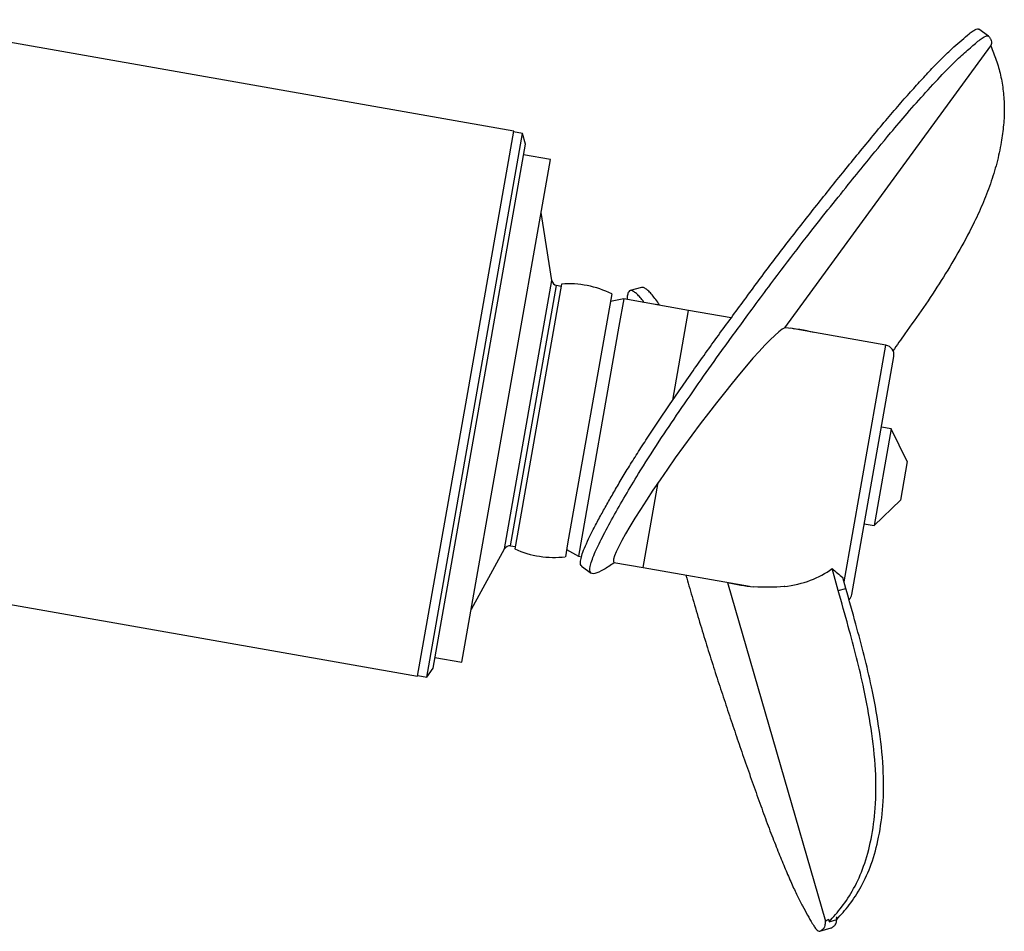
# Model space of a CAD drawing. Header units: millimetres. Extents: x 16 to 1019, y 5 to 745.
# Tile 7 of 7: x 517 to 1019, y 5 to 469. Entities that reach past the tile are written whole.
import ezdxf

# ---------------------------------------------------------------- set-up
doc = ezdxf.new("R2010")
doc.units = ezdxf.units.MM

msp = doc.modelspace()

# ---------------------------------------------------------------- linework, layer by layer
at = {"color": 7, "linetype": 'Continuous', "lineweight": 25}
for p, q in [((768.73, 412.66), (446.72, 469.44)), ((1010.4, 461.09), (1005.58, 464.61)), ((906.74, 312.56), (1011.63, 456.11)), ((724.46, 134.7), (773.25, 411.43)), ((744.26, 273.88), (768.73, 412.66)), ((773.25, 411.43), (768.66, 412.25)), ((774.68, 406.11), (773.25, 411.43)), ((727.62, 139.22), (774.68, 406.11)), ((742.37, 142.21), (787.51, 398.26)), ((787.51, 398.26), (773.73, 400.69)), ((788.17, 336.57), (782.74, 371.18)), ((793.08, 334.82), (770.47, 206.6)), ((792.86, 333.55), (790.46, 334.11)), ((833.75, 333.13), (828.02, 331.47)), ((818.59, 329.76), (796.17, 202.58)), ((824.74, 327.21), (817.93, 326.01)), ((824.74, 327.21), (822.3, 313.34)), ((857.73, 321.4), (824.74, 327.21)), ((879.44, 317.57), (857.73, 321.4)), ((822.3, 313.34), (801.65, 196.23)), ((958.19, 303.68), (909.4, 312.29)), ((940.88, 176.76), (962.24, 297.89)), ((719.79, 135.1), (744.26, 273.88)), ((960.93, 261.06), (952.24, 211.82)), ((960.93, 261.06), (955.9, 261.95)), ((969.05, 244.4), (960.93, 261.06)), ((969.05, 244.4), (965.58, 224.7)), ((952.24, 211.82), (965.58, 224.7)), ((947.22, 212.71), (952.24, 211.82)), ((770.47, 206.6), (769.3, 199.92)), ((767.08, 201.48), (769.52, 201.18)), ((796.17, 202.58), (795, 195.95)), ((747.14, 169.29), (764.09, 199.95)), ((795.66, 199.69), (801.65, 196.23)), ((801.65, 196.23), (803.24, 195.95)), ((397.78, 191.88), (719.79, 135.1)), ((803.27, 191.12), (808.09, 187.6)), ((819.68, 193.06), (834.64, 190.42)), ((834.64, 190.42), (888.69, 180.89)), ((933.99, 178.69), (930.82, 189.93)), ((877.49, 182.8), (927.45, 10.33)), ((890.9, 180.67), (890.9, 180.87)), ((906.41, 181.03), (906.41, 180.81)), ((937.86, 179.81), (936.3, 185.33)), ((933.99, 178.69), (937.86, 179.81)), ((728.58, 144.64), (742.37, 142.21)), ((719.86, 135.51), (724.46, 134.7)), ((724.46, 134.7), (727.62, 139.22)), ((928.92, 11.4), (929.31, 10.08)), ((929.31, 10.08), (933.18, 11.19)), ((924.59, 5.27), (930.32, 6.93))]:
    msp.add_line(p, q, dxfattribs=at)
at = {"color": 8, "linetype": 'Continuous', "lineweight": 25}
for p, q in [((764.09, 199.95), (788.17, 336.57)), ((767.08, 201.48), (790.46, 334.11)), ((849.67, 275.68), (857.73, 321.4)), ((936.92, 183.11), (958.19, 303.68)), ((834.64, 190.42), (842.28, 233.75))]:
    msp.add_line(p, q, dxfattribs=at)
at = {"color": 7, "linetype": 'Continuous', "lineweight": 25}
for centre, radius, start, end in [((791.14, 337.03), 3, 188.9246, 257), ((796.74, 286.46), 48.5, 63.2223, 94.3251), ((957.32, 298.76), 5, 350, 80), ((766.71, 198.5), 3, 83, 151.0754), ((789.27, 244.11), 48.5, 245.6749, 276.7777), ((935.96, 177.63), 5, 314.943, 350)]:
    msp.add_arc(centre, radius, start, end, dxfattribs=at)
for centre, major_axis, ratio, start_param, end_param in [((863.94, 252.78), (-20.97, 71.35), 0.089326, 6.278909, 6.31429), ((863.94, 252.78), (44.11, 59.87), 0.089326, 0.150964, 3.145869), ((871.79, 251.39), (90.76, 26.09), 0.615686, 0.824669, 1.006737), ((861.97, 253.12), (90.76, 26.09), 0.615686, 0.824669, 0.839419), ((861.97, 253.12), (76.36, -55.56), 0.615686, 5.693504, 6.100001), ((959.13, 235.99), (-56.06, 63.06), 0.624196, 1.757001, 1.843217), ((857.32, 253.94), (-20.97, 71.35), 0.089326, 3.021938, 3.0343), ((861.97, 253.12), (76.36, -55.56), 0.615686, 5.320118, 5.4866), ((871.79, 251.39), (76.36, -55.56), 0.615686, 5.307757, 5.322507), ((861.97, 253.12), (76.15, -55.4), 0.615686, 5.487649, 5.69529), ((935.18, 240.21), (16.46, 64.5), 0.797458, 2.889589, 2.896062)]:
    msp.add_ellipse(centre, major_axis=major_axis, ratio=ratio, start_param=start_param, end_param=end_param, dxfattribs=at)
for points, knots in [([(803.32, 191.18), (803.1, 191.39), (802.62, 191.85), (802.66, 193.68), (803.26, 196.42), (804.6, 200.18), (806.74, 204.94), (809.54, 210.5), (812.7, 216.43), (816.1, 222.54), (819.63, 228.72), (823.4, 235.17), (827.55, 242.04), (832.21, 249.46), (837.29, 257.3), (842.72, 265.47), (848.5, 273.97), (854.57, 282.74), (860.83, 291.72), (867.18, 300.74), (873.73, 309.81), (880.36, 318.83), (887.2, 328.12), (894.24, 337.68), (901.52, 347.4), (908.76, 356.82), (915.91, 365.98), (923, 374.95), (930.02, 383.77), (937.17, 392.65), (944.43, 401.53), (951.83, 410.54), (959.07, 419.22), (965.99, 427.31), (972.33, 434.44), (978.26, 440.94), (983.7, 446.7), (988.64, 451.66), (992.95, 455.66), (996.87, 459.07), (1000.28, 462.02), (1002.71, 463.84), (1004.29, 464.73), (1005.19, 464.9), (1005.46, 464.64), (1005.55, 464.56)], [0, 0, 0, 0, 0.018476, 0.040845, 0.065476, 0.090079, 0.11467, 0.139279, 0.163872, 0.185746, 0.207622, 0.229514, 0.251388, 0.273285, 0.295205, 0.317102, 0.338981, 0.361885, 0.384833, 0.407771, 0.430626, 0.453559, 0.476553, 0.501581, 0.526517, 0.551524, 0.576563, 0.601555, 0.626555, 0.651549, 0.679051, 0.706552, 0.734056, 0.761547, 0.789054, 0.815116, 0.841159, 0.867214, 0.893246, 0.919295, 0.945333, 0.961164, 0.976998, 0.992786, 1, 1, 1, 1]), ([(819.85, 192.89), (818.01, 191.59), (814.17, 188.96), (810.02, 187.14), (807.44, 187.34), (807.4, 190.79), (809.32, 196.73), (813.63, 205.68), (819.1, 215.84), (825.31, 226.72), (832.71, 239.2), (842, 253.72), (852.98, 270), (863.77, 285.52), (875.38, 302.02), (889.18, 320.71), (903.56, 340.34), (917.26, 358.06), (928.58, 372.4), (938.6, 384.95), (949.23, 398), (959.37, 410.33), (969.74, 422.59), (978.95, 432.95), (987.87, 442.58), (995.42, 450.08), (1001.06, 454.98), (1006.5, 459.74), (1009.98, 461.82), (1010.89, 460.54), (1011.82, 459.24), (1012.2, 457.92), (1011.64, 456.15), (1011.63, 456.11)], [0.0118355, 0.0118355, 0.0118355, 0.0118355, 0.0490164, 0.0914656, 0.1260904, 0.1578917, 0.1943296, 0.2264532, 0.2587677, 0.2904011, 0.3192718, 0.3571315, 0.3891105, 0.4221009, 0.4526099, 0.489351, 0.5360991, 0.5717066, 0.602639, 0.632109, 0.6574806, 0.6961361, 0.7225283, 0.7542775, 0.7902337, 0.8211782, 0.8516251, 0.8795981, 0.9074192, 0.9309048, 0.9531365, 0.9832342, 0.9838451, 0.9838451, 0.9838451, 0.9838451]), ([(1011.63, 456.11), (1012.59, 453.71), (1014.53, 448.92), (1016.74, 441.26), (1018.11, 433.14), (1018.65, 424.68), (1018.25, 415.92), (1016.97, 406.47), (1014.8, 396.41), (1011.57, 385.83), (1007.49, 375.35), (1002.01, 363.58), (995.01, 350.63), (986.52, 336.58), (977.45, 322.86), (969.05, 311.05), (963.81, 303.71), (961.76, 300.83)], [0, 0, 0, 0, 0.053953, 0.107885, 0.161873, 0.215839, 0.269794, 0.323791, 0.387394, 0.450996, 0.514623, 0.578221, 0.669067, 0.75989, 0.850705, 0.941525, 1, 1, 1, 1]), ([(835.17, 325.38), (834.77, 325.92), (833.77, 327.27), (832.3, 328.96), (830.77, 330.4), (829.38, 331.33), (828.16, 331.67), (827.21, 331.02), (826.59, 329.49), (826.42, 327.74), (826.34, 326.93)], [0, 0, 0, 0, 0.089012, 0.221683, 0.354451, 0.487349, 0.620182, 0.752837, 0.885664, 1, 1, 1, 1]), ([(842.99, 324.13), (842.34, 325.07), (841.03, 326.94), (839.16, 329.36), (837.44, 331.25), (835.88, 332.51), (834.61, 333.27), (834.02, 333.08), (833.79, 333)], [0, 0, 0, 0, 0.17781, 0.355494, 0.533239, 0.711142, 0.889171, 1, 1, 1, 1]), ([(842.99, 324.13), (842.44, 324.2), (841.81, 324.28), (841.15, 324.33), (841.08, 324.33)], [0, 0, 0, 0, 0.891976, 1, 1, 1, 1]), ([(856.35, 186.59), (856.49, 186.1), (857.68, 182.01), (860.03, 174.02), (863.37, 162.63), (866.89, 151.01), (870.47, 139.68), (874.06, 128.62), (877.65, 117.78), (881.23, 107.08), (884.92, 96.29), (888.69, 85.47), (892.57, 74.46), (896.41, 63.84), (900.15, 53.87), (903.66, 45), (907.01, 36.87), (910.15, 29.59), (913.09, 23.24), (915.78, 18.01), (918.3, 13.46), (920.49, 9.52), (922.15, 6.99), (923.34, 5.59), (924.27, 5.1), (924.98, 5.42), (925.63, 5.89), (926.28, 6.38), (926.88, 7.01), (927.37, 8.02), (927.42, 9.56), (927.45, 10.33)], [0, 0, 0, 0, 0.004981, 0.041127, 0.080472, 0.119673, 0.158985, 0.198348, 0.237636, 0.276938, 0.316229, 0.359463, 0.402696, 0.445933, 0.48915, 0.532392, 0.573363, 0.614303, 0.655262, 0.696185, 0.737137, 0.778069, 0.802955, 0.827846, 0.852666, 0.877519, 0.902353, 0.926739, 0.951258, 0.975706, 1, 1, 1, 1]), ([(929.31, 10.08), (931.49, 12.5), (936.06, 17.59), (942.12, 26.93), (947.34, 38.45), (951.02, 52.32), (953.26, 68.79), (953.3, 87.83), (950.97, 108.23), (947.42, 127.28), (943.39, 144.6), (938.85, 161.24), (935.68, 172.62), (933.99, 178.69)], [0, 0, 0, 0, 0.065695, 0.138193, 0.215535, 0.299801, 0.391005, 0.498556, 0.613382, 0.723255, 0.810417, 0.898866, 1, 1, 1, 1]), ([(933.18, 11.19), (935.35, 13.62), (939.92, 18.71), (945.98, 28.05), (951.2, 39.56), (954.88, 53.43), (957.12, 69.91), (957.16, 88.95), (954.83, 109.34), (951.28, 128.39), (947.25, 145.71), (942.71, 162.35), (939.54, 173.74), (937.86, 179.81)], [0, 0, 0, 0, 0.065695, 0.138193, 0.215535, 0.299801, 0.391005, 0.498556, 0.613382, 0.723255, 0.810417, 0.898866, 1, 1, 1, 1]), ([(930.31, 6.99), (930.41, 7.01), (930.76, 7.05), (931.24, 7.49), (931.88, 7.92), (932.47, 8.49), (932.99, 9.31), (933.11, 10.57), (933.18, 11.19)], [0, 0, 0, 0, 0.077862, 0.264855, 0.448283, 0.632622, 0.816972, 1, 1, 1, 1])]:
    msp.add_open_spline(points, degree=3, knots=knots, dxfattribs=at)
for points in [[(927.45, 10.33), (927.94, 10.68), (928.43, 11.04), (928.92, 11.4)], [(933.18, 11.19), (933.01, 11.57), (933.05, 12.07), (933.17, 12.63)], [(933.18, 11.19), (933.19, 11.62), (933.19, 12.11), (933.17, 12.63)]]:
    msp.add_open_spline(points, degree=3, dxfattribs=at)

doc.saveas('drawing.dxf')
